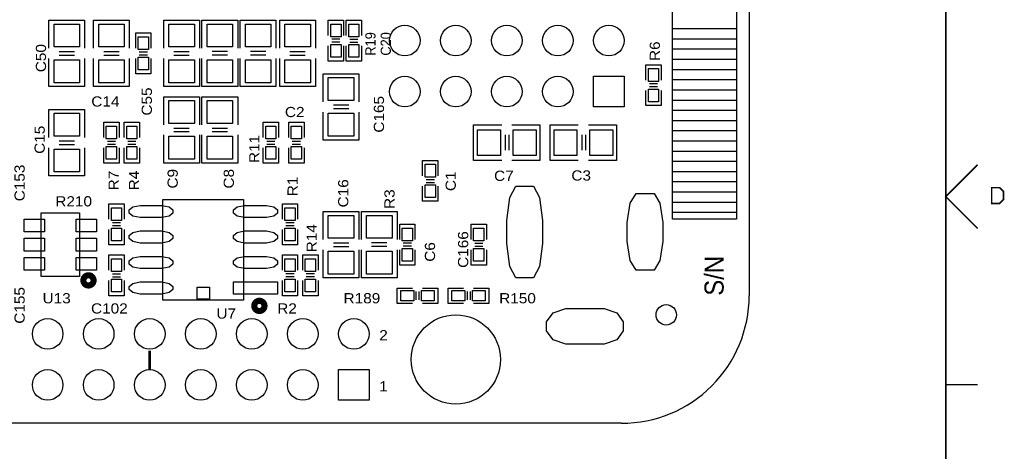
# Model space of a CAD drawing. Extents: x -14006 to 19506, y -9606 to 12409.
# Tile 26 of 29: x 11739 to 19459, y -598 to 2787. Entities that reach past the tile are written whole.
import ezdxf
from ezdxf.enums import TextEntityAlignment as Align

# ---------------------------------------------------------------- set-up
doc = ezdxf.new("R2010")
doc.units = 0
doc.layers.add('1', color=7, linetype='CONTINUOUS')

# ---------------------------------------------------------------- blocks, each defined once
blk = doc.blocks.new('FIGURE_SQUARE')
blk.add_lwpolyline([(-0.5, -0.5), (-0.5, 0.5), (0.5, 0.5), (0.5, -0.5)], close=True)
blk = doc.blocks.new('FIGURE_CIRCLE')
blk.add_circle((0, 0), 0.5)
blk = doc.blocks.new('FIGURE_OBLONG')
blk.add_lwpolyline([(-0.5, -0.125), (-0.5, 0.125), (-0.416, 0.375), (-0.25, 0.5), (0.25, 0.5), (0.416, 0.375), (0.5, 0.125), (0.5, -0.125), (0.416, -0.375), (0.25, -0.5), (-0.25, -0.5), (-0.416, -0.375)], close=True)

msp = doc.modelspace()

# ---------------------------------------------------------------- linework, layer by layer
at = {"layer": '1'}
for points, const_width in [([(19000, -9100), (19000, 11900)], 12), ([(19250, 1650), (19000, 1400), (19250, 1150)], 12), ([(12758.6, 42.64), (12758.6, 192.64)], 20), ([(19250, -75), (19000, -75)], 12)]:
    msp.add_lwpolyline(points, dxfattribs=dict(at, const_width=const_width))
for points in [[(17458.6, 7222.64), (17458.6, 622.64)], [(11968.6, 2562.64), (11968.6, 2782.64), (12248.6, 2782.64)], [(12248.6, 2782.64), (12248.6, 2562.64)], [(12318.6, 2562.64), (12318.6, 2782.64), (12598.6, 2782.64)], [(12598.6, 2782.64), (12598.6, 2562.64)], [(12868.6, 2562.64), (12868.6, 2782.64), (13148.6, 2782.64)], [(13148.6, 2782.64), (13148.6, 2562.64)], [(13168.6, 2562.64), (13168.6, 2782.64), (13188.6, 2782.64), (13448.6, 2782.64), (13448.6, 2562.64)], [(13468.6, 2562.64), (13468.6, 2782.64), (13488.6, 2782.64), (13748.6, 2782.64), (13748.6, 2562.64)], [(13778.6, 2562.64), (13778.6, 2782.64), (14058.6, 2782.64)], [(14058.6, 2782.64), (14058.6, 2562.64)], [(14158.6, 2662.64), (14158.6, 2782.64), (14278.6, 2782.64)], [(14278.6, 2782.64), (14278.6, 2662.64)], [(14298.6, 2662.64), (14298.6, 2782.64), (14418.6, 2782.64), (14418.6, 2662.64)], [(17358.6, 2714.24), (16858.6, 2714.24)], [(12648.6, 2562.64), (12648.6, 2682.64), (12768.6, 2682.64), (12768.6, 2562.64)], [(14250.6, 2634.64), (14186.6, 2634.64)], [(14326.6, 2634.64), (14390.6, 2634.64)], [(17358.6, 2634.24), (16858.6, 2634.24)], [(14278.6, 2582.64), (14278.6, 2462.64), (14158.6, 2462.64), (14158.6, 2582.64)], [(14250.6, 2610.64), (14186.6, 2610.64)], [(14418.6, 2582.64), (14418.6, 2462.64), (14298.6, 2462.64)], [(14298.6, 2462.64), (14298.6, 2582.64)], [(14326.6, 2610.64), (14390.6, 2610.64)], [(17358.6, 2554.24), (16858.6, 2554.24)], [(12248.6, 2482.64), (12248.6, 2262.64), (12228.6, 2262.64), (11968.6, 2262.64), (11968.6, 2482.64)], [(12168.6, 2534.64), (12048.6, 2534.64)], [(12168.6, 2506.64), (12048.6, 2506.64)], [(12598.6, 2482.64), (12598.6, 2262.64), (12578.6, 2262.64), (12318.6, 2262.64), (12318.6, 2482.64)], [(12518.6, 2534.64), (12398.6, 2534.64)], [(12518.6, 2506.64), (12398.6, 2506.64)], [(12768.6, 2482.64), (12768.6, 2362.64), (12648.6, 2362.64)], [(12648.6, 2362.64), (12648.6, 2482.64)], [(12676.6, 2534.64), (12740.6, 2534.64)], [(12676.6, 2510.64), (12740.6, 2510.64)], [(13148.6, 2482.64), (13148.6, 2262.64), (13128.6, 2262.64), (12868.6, 2262.64), (12868.6, 2482.64)], [(13068.6, 2534.64), (12948.6, 2534.64)], [(13068.6, 2506.64), (12948.6, 2506.64)], [(13448.6, 2482.64), (13448.6, 2262.64), (13168.6, 2262.64)], [(13168.6, 2262.64), (13168.6, 2482.64)], [(13248.6, 2538.64), (13368.6, 2538.64)], [(13248.6, 2510.64), (13368.6, 2510.64)], [(13748.6, 2482.64), (13748.6, 2262.64), (13468.6, 2262.64)], [(13468.6, 2262.64), (13468.6, 2482.64)], [(13548.6, 2538.64), (13668.6, 2538.64)], [(13548.6, 2510.64), (13668.6, 2510.64)], [(14058.6, 2482.64), (14058.6, 2262.64), (14038.6, 2262.64), (13778.6, 2262.64), (13778.6, 2482.64)], [(13978.6, 2534.64), (13858.6, 2534.64)], [(13978.6, 2506.64), (13858.6, 2506.64)], [(17358.6, 2474.24), (16858.6, 2474.24)], [(16648.6, 2312.64), (16648.6, 2432.64), (16768.6, 2432.64)], [(16768.6, 2432.64), (16768.6, 2312.64)], [(17358.6, 2394.24), (16858.6, 2394.24)], [(14118.6, 2142.64), (14118.6, 2362.64), (14138.6, 2362.64), (14398.6, 2362.64), (14398.6, 2142.64)], [(16740.6, 2284.64), (16676.6, 2284.64)], [(16740.6, 2260.64), (16676.6, 2260.64)], [(17358.6, 2314.24), (16858.6, 2314.24)], [(12868.6, 1962.64), (12868.6, 2182.64), (13148.6, 2182.64)], [(13148.6, 2182.64), (13148.6, 1962.64)], [(13168.6, 1962.64), (13168.6, 2182.64), (13448.6, 2182.64)], [(13448.6, 2182.64), (13448.6, 1962.64)], [(16768.6, 2232.64), (16768.6, 2112.64), (16648.6, 2112.64), (16648.6, 2232.64)], [(17358.6, 2234.24), (16858.6, 2234.24)], [(14198.6, 2118.64), (14318.6, 2118.64)], [(14198.6, 2090.64), (14318.6, 2090.64)], [(17358.6, 2154.24), (16858.6, 2154.24)], [(11968.6, 1862.64), (11968.6, 2082.64), (12248.6, 2082.64)], [(12248.6, 2082.64), (12248.6, 1862.64)], [(14398.6, 2062.64), (14398.6, 1842.64), (14118.6, 1842.64)], [(14118.6, 1842.64), (14118.6, 2062.64)], [(17358.6, 2074.24), (16858.6, 2074.24)], [(12398.6, 1862.64), (12398.6, 1982.64), (12518.6, 1982.64), (12518.6, 1862.64)], [(12558.6, 1862.64), (12558.6, 1982.64), (12678.6, 1982.64), (12678.6, 1862.64)], [(13068.6, 1934.64), (12948.6, 1934.64)], [(13368.6, 1934.64), (13248.6, 1934.64)], [(13648.6, 1862.64), (13648.6, 1982.64), (13768.6, 1982.64), (13768.6, 1862.64)], [(13848.6, 1862.64), (13848.6, 1982.64), (13968.6, 1982.64), (13968.6, 1862.64)], [(15518.6, 1682.64), (15298.6, 1682.64), (15298.6, 1962.64)], [(15298.6, 1962.64), (15518.6, 1962.64)], [(15598.6, 1962.64), (15818.6, 1962.64), (15818.6, 1942.64), (15818.6, 1682.64), (15598.6, 1682.64)], [(16118.6, 1682.64), (15898.6, 1682.64), (15898.6, 1962.64)], [(15898.6, 1962.64), (16118.6, 1962.64)], [(16198.6, 1962.64), (16418.6, 1962.64), (16418.6, 1942.64), (16418.6, 1682.64), (16198.6, 1682.64)], [(17358.6, 1994.24), (16858.6, 1994.24)], [(13148.6, 1882.64), (13148.6, 1662.64), (13128.6, 1662.64), (12868.6, 1662.64), (12868.6, 1882.64)], [(13068.6, 1906.64), (12948.6, 1906.64)], [(13448.6, 1882.64), (13448.6, 1662.64), (13428.6, 1662.64), (13168.6, 1662.64), (13168.6, 1882.64)], [(13368.6, 1906.64), (13248.6, 1906.64)], [(15546.6, 1882.64), (15546.6, 1762.64)], [(15574.6, 1882.64), (15574.6, 1762.64)], [(16146.6, 1882.64), (16146.6, 1762.64)], [(16174.6, 1882.64), (16174.6, 1762.64)], [(17358.6, 1914.24), (16858.6, 1914.24)], [(12248.6, 1782.64), (12248.6, 1562.64), (12228.6, 1562.64), (11968.6, 1562.64), (11968.6, 1782.64)], [(12168.6, 1834.64), (12048.6, 1834.64)], [(12168.6, 1806.64), (12048.6, 1806.64)], [(12518.6, 1782.64), (12518.6, 1662.64), (12398.6, 1662.64)], [(12398.6, 1662.64), (12398.6, 1782.64)], [(12426.6, 1834.64), (12490.6, 1834.64)], [(12426.6, 1810.64), (12490.6, 1810.64)], [(12678.6, 1782.64), (12678.6, 1662.64), (12558.6, 1662.64)], [(12558.6, 1662.64), (12558.6, 1782.64)], [(12586.6, 1834.64), (12650.6, 1834.64)], [(12586.6, 1810.64), (12650.6, 1810.64)], [(13768.6, 1782.64), (13768.6, 1662.64), (13648.6, 1662.64)], [(13648.6, 1662.64), (13648.6, 1782.64)], [(13676.6, 1834.64), (13740.6, 1834.64)], [(13676.6, 1810.64), (13740.6, 1810.64)], [(13968.6, 1782.64), (13968.6, 1662.64), (13848.6, 1662.64)], [(13848.6, 1662.64), (13848.6, 1782.64)], [(13876.6, 1834.64), (13940.6, 1834.64)], [(13876.6, 1810.64), (13940.6, 1810.64)], [(17358.6, 1834.24), (16858.6, 1834.24)], [(17358.6, 1754.24), (16858.6, 1754.24)], [(14898.6, 1562.64), (14898.6, 1682.64), (15018.6, 1682.64), (15018.6, 1562.64)], [(17358.6, 1674.24), (16858.6, 1674.24)], [(17358.6, 1594.24), (16858.6, 1594.24)], [(15018.6, 1482.64), (15018.6, 1362.64), (14898.6, 1362.64)], [(14898.6, 1362.64), (14898.6, 1482.64)], [(14926.6, 1534.64), (14990.6, 1534.64)], [(14926.6, 1510.64), (14990.6, 1510.64)], [(17358.6, 1514.24), (16858.6, 1514.24)], [(17358.6, 1434.24), (16858.6, 1434.24)], [(12438.6, 1222.64), (12438.6, 1342.64), (12558.6, 1342.64)], [(12558.6, 1342.64), (12558.6, 1222.64)], [(13798.6, 1222.64), (13798.6, 1342.64), (13918.6, 1342.64)], [(13918.6, 1342.64), (13918.6, 1222.64)], [(17358.6, 1354.24), (16858.6, 1354.24)], [(14118.6, 1062.64), (14118.6, 1282.64), (14398.6, 1282.64)], [(14398.6, 1282.64), (14398.6, 1062.64)], [(14418.6, 1062.64), (14418.6, 1282.64), (14438.6, 1282.64), (14698.6, 1282.64), (14698.6, 1062.64)], [(17358.6, 1274.24), (16858.6, 1274.24)], [(12530.6, 1194.64), (12466.6, 1194.64)], [(12530.6, 1170.64), (12466.6, 1170.64)], [(13890.6, 1194.64), (13826.6, 1194.64)], [(13890.6, 1170.64), (13826.6, 1170.64)], [(14718.6, 1062.64), (14718.6, 1182.64), (14838.6, 1182.64)], [(14838.6, 1182.64), (14838.6, 1062.64)], [(15278.6, 1062.64), (15278.6, 1182.64), (15398.6, 1182.64), (15398.6, 1062.64)], [(12558.6, 1142.64), (12558.6, 1022.64), (12438.6, 1022.64), (12438.6, 1142.64)], [(13918.6, 1142.64), (13918.6, 1022.64), (13798.6, 1022.64), (13798.6, 1142.64)], [(14318.6, 1034.64), (14198.6, 1034.64)], [(14318.6, 1006.64), (14198.6, 1006.64)], [(14498.6, 1038.64), (14618.6, 1038.64)], [(14498.6, 1010.64), (14618.6, 1010.64)], [(14810.6, 1034.64), (14746.6, 1034.64)], [(14810.6, 1010.64), (14746.6, 1010.64)], [(15306.6, 1034.64), (15370.6, 1034.64)], [(15306.6, 1010.64), (15370.6, 1010.64)], [(12438.6, 822.64), (12438.6, 942.64), (12558.6, 942.64), (12558.6, 822.64)], [(13798.6, 822.64), (13798.6, 942.64), (13918.6, 942.64)], [(13918.6, 942.64), (13918.6, 822.64)], [(13958.6, 822.64), (13958.6, 942.64), (14078.6, 942.64)], [(14078.6, 942.64), (14078.6, 822.64)], [(14398.6, 982.64), (14398.6, 762.64), (14378.6, 762.64), (14118.6, 762.64), (14118.6, 982.64)], [(14418.6, 762.64), (14418.6, 982.64)], [(14698.6, 982.64), (14698.6, 762.64), (14418.6, 762.64)], [(14838.6, 982.64), (14838.6, 862.64), (14718.6, 862.64), (14718.6, 982.64)], [(15398.6, 982.64), (15398.6, 862.64), (15278.6, 862.64)], [(15278.6, 862.64), (15278.6, 982.64)], [(12466.6, 794.64), (12530.6, 794.64)], [(13890.6, 794.64), (13826.6, 794.64)], [(14050.6, 794.64), (13986.6, 794.64)], [(12558.6, 742.64), (12558.6, 622.64), (12438.6, 622.64)], [(12438.6, 622.64), (12438.6, 742.64)], [(12466.6, 770.64), (12530.6, 770.64)], [(13918.6, 742.64), (13918.6, 622.64), (13798.6, 622.64), (13798.6, 742.64)], [(13890.6, 770.64), (13826.6, 770.64)], [(14078.6, 742.64), (14078.6, 622.64), (13958.6, 622.64), (13958.6, 742.64)], [(14050.6, 770.64), (13986.6, 770.64)], [(14818.6, 562.64), (14698.6, 562.64), (14698.6, 682.64), (14818.6, 682.64)], [(14846.6, 590.64), (14846.6, 654.64)], [(14870.6, 590.64), (14870.6, 654.64)], [(14898.6, 682.64), (15018.6, 682.64), (15018.6, 562.64)], [(15218.6, 562.64), (15098.6, 562.64), (15098.6, 682.64)], [(15098.6, 682.64), (15218.6, 682.64)], [(15246.6, 654.64), (15246.6, 590.64)], [(15270.6, 654.64), (15270.6, 590.64)], [(15298.6, 682.64), (15418.6, 682.64), (15418.6, 562.64), (15298.6, 562.64)], [(15018.6, 562.64), (14898.6, 562.64)], [(16458.6, -377.36), (5858.6, -377.36)]]:
    msp.add_lwpolyline(points, dxfattribs=at)
for points in [[(17358.6, 3522.64), (17358.6, 1222.64), (16858.6, 1222.64), (16858.6, 3522.64)], [(13494.6, 588.64), (12862.6, 588.64), (12862.6, 1376.64), (13494.6, 1376.64)], [(12208.6, 772.64), (11908.6, 772.64), (11908.6, 1272.64), (12208.6, 1272.64)], [(13226.6, 594.64), (13130.6, 594.64), (13130.6, 690.64), (13226.6, 690.64)]]:
    msp.add_lwpolyline(points, close=True, dxfattribs=at)
at = {"layer": '1', "const_width": 12}
msp.add_lwpolyline([(19360, 1346), (19422, 1346), (19453, 1377), (19453, 1439), (19422, 1470), (19360, 1470)], close=True, dxfattribs=at)
at = {"layer": '1', "const_width": 48}
for points in [[(12318.6, 742.64, 1), (12238.6, 742.64, 1)], [(13658.6, 542.64, 1), (13578.6, 542.64, 1)]]:
    msp.add_lwpolyline(points, format="xyb", close=True, dxfattribs=at)
at = {"layer": '1'}
msp.add_lwpolyline([(16458.6, -377.36, 0.414214), (17458.6, 622.64)], format="xyb", dxfattribs=at)

# ---------------------------------------------------------------- block references
for name, p, xscale, yscale in [('FIGURE_SQUARE', (12108.6, 2662.64), 200, 180), ('FIGURE_SQUARE', (12458.6, 2662.64), 200, 180), ('FIGURE_SQUARE', (13008.6, 2662.64), 200, 180), ('FIGURE_SQUARE', (13308.6, 2662.64), 200, 180), ('FIGURE_SQUARE', (13608.6, 2662.64), 200, 180), ('FIGURE_SQUARE', (13918.6, 2662.64), 200, 180), ('FIGURE_SQUARE', (14218.6, 2702.64), 80, 100), ('FIGURE_SQUARE', (14358.6, 2702.64), 80, 100), ('FIGURE_CIRCLE', (14758.6, 2622.64), 240, 240), ('FIGURE_CIRCLE', (15158.6, 2622.64), 240, 240), ('FIGURE_CIRCLE', (15558.6, 2622.64), 240, 240), ('FIGURE_CIRCLE', (15958.6, 2622.64), 240, 240), ('FIGURE_CIRCLE', (16358.6, 2622.64), 240, 240), ('FIGURE_SQUARE', (12708.6, 2602.64), 80, 100), ('FIGURE_SQUARE', (14218.6, 2542.64), 80, 100), ('FIGURE_SQUARE', (14358.6, 2542.64), 80, 100), ('FIGURE_SQUARE', (12108.6, 2382.64), 200, 180), ('FIGURE_SQUARE', (12458.6, 2382.64), 200, 180), ('FIGURE_SQUARE', (12708.6, 2442.64), 80, 100), ('FIGURE_SQUARE', (13008.6, 2382.64), 200, 180), ('FIGURE_SQUARE', (13308.6, 2382.64), 200, 180), ('FIGURE_SQUARE', (13608.6, 2382.64), 200, 180), ('FIGURE_SQUARE', (13918.6, 2382.64), 200, 180), ('FIGURE_SQUARE', (16708.6, 2352.64), 80, 100), ('FIGURE_SQUARE', (14258.6, 2242.64), 200, 180), ('FIGURE_CIRCLE', (14758.6, 2222.64), 240, 240), ('FIGURE_CIRCLE', (15158.6, 2222.64), 240, 240), ('FIGURE_CIRCLE', (15558.6, 2222.64), 240, 240), ('FIGURE_CIRCLE', (15958.6, 2222.64), 240, 240), ('FIGURE_SQUARE', (16358.6, 2222.64), 240, 240), ('FIGURE_SQUARE', (16708.6, 2192.64), 80, 100), ('FIGURE_SQUARE', (13008.6, 2062.64), 200, 180), ('FIGURE_SQUARE', (13308.6, 2062.64), 200, 180), ('FIGURE_SQUARE', (12108.6, 1962.64), 200, 180), ('FIGURE_SQUARE', (14258.6, 1962.64), 200, 180), ('FIGURE_SQUARE', (12458.6, 1902.64), 80, 100), ('FIGURE_SQUARE', (12618.6, 1902.64), 80, 100), ('FIGURE_SQUARE', (13708.6, 1902.64), 80, 100), ('FIGURE_SQUARE', (13908.6, 1902.64), 80, 100), ('FIGURE_SQUARE', (13008.6, 1782.64), 200, 180), ('FIGURE_SQUARE', (13308.6, 1782.64), 200, 180), ('FIGURE_SQUARE', (15418.6, 1822.64), 180, 200), ('FIGURE_SQUARE', (15698.6, 1822.64), 180, 200), ('FIGURE_SQUARE', (16018.6, 1822.64), 180, 200), ('FIGURE_SQUARE', (16298.6, 1822.64), 180, 200), ('FIGURE_SQUARE', (12458.6, 1742.64), 80, 100), ('FIGURE_SQUARE', (12618.6, 1742.64), 80, 100), ('FIGURE_SQUARE', (13708.6, 1742.64), 80, 100), ('FIGURE_SQUARE', (13908.6, 1742.64), 80, 100), ('FIGURE_SQUARE', (12108.6, 1682.64), 200, 180), ('FIGURE_SQUARE', (14958.6, 1602.64), 80, 100), ('FIGURE_SQUARE', (14958.6, 1442.64), 80, 100), ('FIGURE_OBLONG', (15698.6, 1122.64), 280, 720), ('FIGURE_OBLONG', (16642.6, 1122.64), 280, 600), ('FIGURE_SQUARE', (12498.6, 1262.64), 80, 100), ('FIGURE_OBLONG', (12768.6, 1282.64), 344, 96), ('FIGURE_OBLONG', (13588.6, 1282.64), 344, 96), ('FIGURE_SQUARE', (13858.6, 1262.64), 80, 100), ('FIGURE_SQUARE', (14258.6, 1162.64), 200, 180), ('FIGURE_SQUARE', (14558.6, 1162.64), 200, 180), ('FIGURE_SQUARE', (11854.6, 1172.64), 160, 100), ('FIGURE_SQUARE', (12262.6, 1172.64), 160, 100), ('FIGURE_SQUARE', (12498.6, 1102.64), 80, 100), ('FIGURE_OBLONG', (12768.6, 1082.64), 344, 96), ('FIGURE_OBLONG', (13588.6, 1082.64), 344, 96), ('FIGURE_SQUARE', (13858.6, 1102.64), 80, 100), ('FIGURE_SQUARE', (14778.6, 1102.64), 80, 100), ('FIGURE_SQUARE', (15338.6, 1102.64), 80, 100), ('FIGURE_SQUARE', (11854.6, 1022.64), 160, 100), ('FIGURE_SQUARE', (12262.6, 1022.64), 160, 100), ('FIGURE_OBLONG', (12768.6, 882.64), 344, 96), ('FIGURE_OBLONG', (13588.6, 882.64), 344, 96), ('FIGURE_SQUARE', (14258.6, 882.64), 200, 180), ('FIGURE_SQUARE', (14558.6, 882.64), 200, 180), ('FIGURE_SQUARE', (14778.6, 942.64), 80, 100), ('FIGURE_SQUARE', (15338.6, 942.64), 80, 100), ('FIGURE_SQUARE', (11854.6, 872.64), 160, 100), ('FIGURE_SQUARE', (12262.6, 872.64), 160, 100), ('FIGURE_SQUARE', (12498.6, 862.64), 80, 100), ('FIGURE_SQUARE', (13858.6, 862.64), 80, 100), ('FIGURE_SQUARE', (14018.6, 862.64), 80, 100), ('FIGURE_SQUARE', (12498.6, 702.64), 80, 100), ('FIGURE_OBLONG', (12768.6, 682.64), 344, 96), ('FIGURE_SQUARE', (13588.6, 682.64), 344, 96), ('FIGURE_SQUARE', (13858.6, 702.64), 80, 100), ('FIGURE_SQUARE', (14018.6, 702.64), 80, 100), ('FIGURE_SQUARE', (14778.6, 622.64), 100, 80), ('FIGURE_SQUARE', (14938.6, 622.64), 100, 80), ('FIGURE_SQUARE', (15178.6, 622.64), 100, 80), ('FIGURE_SQUARE', (15338.6, 622.64), 100, 80), ('FIGURE_CIRCLE', (16808.6, 472.64), 160, 160), ('FIGURE_CIRCLE', (15158.6, 122.64), 700, 700), ('FIGURE_OBLONG', (16170.6, 382.64), 600, 280), ('FIGURE_CIRCLE', (11958.6, 322.64), 240, 240), ('FIGURE_CIRCLE', (12358.6, 322.64), 240, 240), ('FIGURE_CIRCLE', (12758.6, 322.64), 240, 240), ('FIGURE_CIRCLE', (13158.6, 322.64), 240, 240), ('FIGURE_CIRCLE', (13558.6, 322.64), 240, 240), ('FIGURE_CIRCLE', (13958.6, 322.64), 240, 240), ('FIGURE_CIRCLE', (14358.6, 322.64), 240, 240), ('FIGURE_CIRCLE', (11958.6, -77.36), 240, 240), ('FIGURE_CIRCLE', (12358.6, -77.36), 240, 240), ('FIGURE_CIRCLE', (12758.6, -77.36), 240, 240), ('FIGURE_CIRCLE', (13158.6, -77.36), 240, 240), ('FIGURE_CIRCLE', (13558.6, -77.36), 240, 240), ('FIGURE_CIRCLE', (13958.6, -77.36), 240, 240), ('FIGURE_SQUARE', (14358.6, -77.36), 240, 240)]:
    msp.add_blockref(name, p, dxfattribs=dict(at, xscale=xscale, yscale=yscale))

# ---------------------------------------------------------------- texts
for s, height, width, p in [('R19', 80, 0.9375, (14529.28, 2504.64)), ('C20', 80, 0.9375, (14649.28, 2504.64)), ('C50', 80, 1.125, (11945.92, 2374.64)), ('R6', 80, 1.125, (16758.6, 2462.64)), ('C55', 80, 1.125, (12775.92, 2034.64)), ('C165', 80, 1.125, (14595.92, 1900.64)), ('C15', 80, 1.125, (11935.92, 1734.64)), ('R11', 80, 1.125, (13618.6, 1662.64)), ('C153', 80, 1.125, (11778.6, 1362.64)), ('R7', 80, 1.125, (12515.92, 1448.64)), ('R4', 80, 1.125, (12675.92, 1448.64)), ('C9', 80, 1.125, (12978.6, 1462.64)), ('C8', 80, 1.125, (13418.6, 1462.64)), ('C1', 80, 1.125, (15158.6, 1442.64)), ('R1', 80, 1.125, (13918.6, 1402.64)), ('C16', 80, 1.125, (14315.92, 1314.64)), ('R3', 80, 1.125, (14678.6, 1302.64)), ('R14', 80, 1.125, (14068.6, 962.64)), ('C166', 80, 1.125, (15255.92, 840.64)), ('C6', 80, 1.125, (14995.96, 888.64)), ('S/N', 150, 0.933333, (17258.6, 622.64)), ('C155', 80, 1.125, (11778.6, 402.64))]:
    msp.add_text(s, height=height, rotation=90, dxfattribs=dict(at, width=width)).set_placement(p)
at = {"layer": '1', "width": 1.125}
for s, p in [('C14', (12300.6, 2105.32)), ('C2', (13818.6, 2022.64)), ('C7', (15458.6, 1522.64)), ('C3', (16064.6, 1525.32)), ('R210', (12018.6, 1322.64)), ('U13', (11918.6, 562.64)), ('R189', (14278.6, 562.64)), ('R150', (15498.6, 562.64)), ('C102', (12298.6, 482.64)), ('R2', (13758.6, 482.64)), ('2', (14558.6, 272.64)), ('1', (14558.6, -127.36))]:
    msp.add_text(s, height=80, dxfattribs=at).set_placement(p)
msp.add_text('U7', height=80, dxfattribs=at).set_placement((13358.6, 442.64), align=Align.CENTER)

doc.saveas('drawing.dxf')
